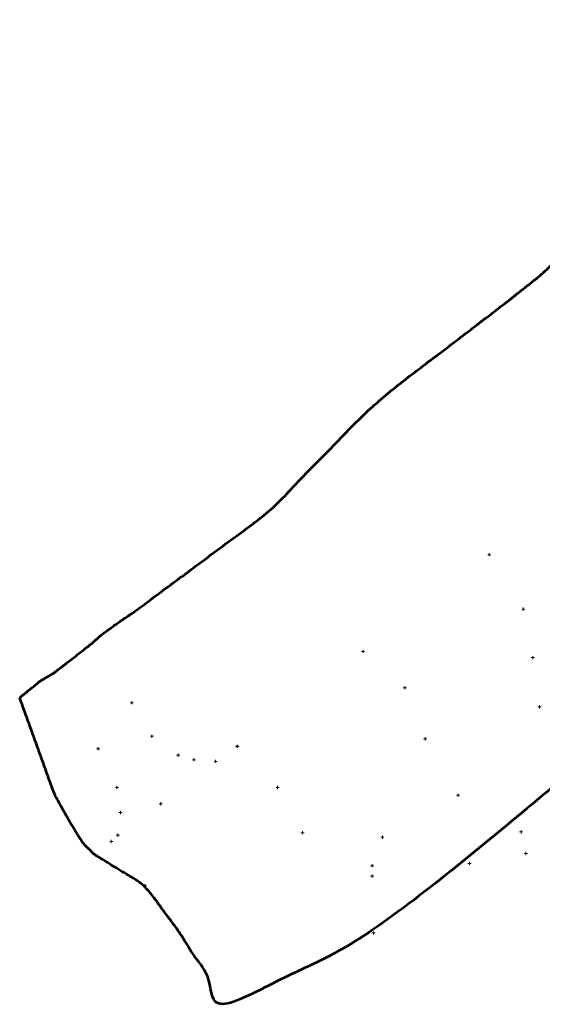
# Model space of a CAD drawing. Header units: inches. Extents: x 2261803 to 2262464, y 730344 to 730965.
# Tile 1 of 9: x 2261803 to 2261968, y 730344 to 730655. Entities that reach past the tile are written whole.
import ezdxf

# ---------------------------------------------------------------- set-up
doc = ezdxf.new("R2010")
doc.units = ezdxf.units.IN
doc.header["$LTSCALE"] = 20
doc.header["$MEASUREMENT"] = 0
doc.layers.add('SV_X_Shot_Marker(Construction)', color=7, linetype='Continuous', lineweight=0, true_color=0xf0f000)
doc.layers.add('SV_X_Terrain_Boundary', color=7, linetype='Continuous', lineweight=53, plot=False)

# ---------------------------------------------------------------- blocks, each defined once
blk = doc.blocks.new('SVPT')
at = {"layer": 'SV_X_Shot_Marker(Construction)'}
for p, q in [((-0.5, 0), (0.5, 0)), ((0, 0.5), (0, -0.5))]:
    blk.add_line(p, q, dxfattribs=at)
blk.add_point((0, 0), dxfattribs=at)
blk = doc.blocks.new('SVPT1')
at = {"layer": 'SV_X_Shot_Marker(Construction)'}
for p, q in [((-0.5, 0), (0.5, 0)), ((0, 0.5), (0, -0.5))]:
    blk.add_line(p, q, dxfattribs=at)
blk.add_point((0, 0), dxfattribs=at)
blk = doc.blocks.new('SVPT2')
at = {"layer": 'SV_X_Shot_Marker(Construction)'}
for p, q in [((-0.5, 0), (0.5, 0)), ((0, 0.5), (0, -0.5))]:
    blk.add_line(p, q, dxfattribs=at)
blk.add_point((0, 0), dxfattribs=at)
blk = doc.blocks.new('SVPT3')
at = {"layer": 'SV_X_Shot_Marker(Construction)'}
for p, q in [((-0.5, 0), (0.5, 0)), ((0, 0.5), (0, -0.5))]:
    blk.add_line(p, q, dxfattribs=at)
blk.add_point((0, 0), dxfattribs=at)
blk = doc.blocks.new('SVPT4')
at = {"layer": 'SV_X_Shot_Marker(Construction)'}
for p, q in [((-0.5, 0), (0.5, 0)), ((0, 0.5), (0, -0.5))]:
    blk.add_line(p, q, dxfattribs=at)
blk.add_point((0, 0), dxfattribs=at)
blk = doc.blocks.new('SVPT5')
at = {"layer": 'SV_X_Shot_Marker(Construction)'}
for p, q in [((-0.5, 0), (0.5, 0)), ((0, 0.5), (0, -0.5))]:
    blk.add_line(p, q, dxfattribs=at)
blk.add_point((0, 0), dxfattribs=at)
blk = doc.blocks.new('SVPT6')
at = {"layer": 'SV_X_Shot_Marker(Construction)'}
for p, q in [((-0.5, 0), (0.5, 0)), ((0, 0.5), (0, -0.5))]:
    blk.add_line(p, q, dxfattribs=at)
blk.add_point((0, 0), dxfattribs=at)
blk = doc.blocks.new('SVPT7')
at = {"layer": 'SV_X_Shot_Marker(Construction)'}
for p, q in [((-0.5, 0), (0.5, 0)), ((0, 0.5), (0, -0.5))]:
    blk.add_line(p, q, dxfattribs=at)
blk.add_point((0, 0), dxfattribs=at)
blk = doc.blocks.new('SVPT20')
at = {"layer": 'SV_X_Shot_Marker(Construction)'}
for p, q in [((-0.5, 0), (0.5, 0)), ((0, 0.5), (0, -0.5))]:
    blk.add_line(p, q, dxfattribs=at)
blk.add_point((0, 0), dxfattribs=at)
blk = doc.blocks.new('SVPT21')
at = {"layer": 'SV_X_Shot_Marker(Construction)'}
for p, q in [((-0.5, 0), (0.5, 0)), ((0, 0.5), (0, -0.5))]:
    blk.add_line(p, q, dxfattribs=at)
blk.add_point((0, 0), dxfattribs=at)
blk = doc.blocks.new('SVPT22')
at = {"layer": 'SV_X_Shot_Marker(Construction)'}
for p, q in [((-0.5, 0), (0.5, 0)), ((0, 0.5), (0, -0.5))]:
    blk.add_line(p, q, dxfattribs=at)
blk.add_point((0, 0), dxfattribs=at)
blk = doc.blocks.new('SVPT42')
at = {"layer": 'SV_X_Shot_Marker(Construction)'}
for p, q in [((-0.5, 0), (0.5, 0)), ((0, 0.5), (0, -0.5))]:
    blk.add_line(p, q, dxfattribs=at)
blk.add_point((0, 0), dxfattribs=at)
blk = doc.blocks.new('SVPT43')
at = {"layer": 'SV_X_Shot_Marker(Construction)'}
for p, q in [((-0.5, 0), (0.5, 0)), ((0, 0.5), (0, -0.5))]:
    blk.add_line(p, q, dxfattribs=at)
blk.add_point((0, 0), dxfattribs=at)
blk = doc.blocks.new('SVPT67')
at = {"layer": 'SV_X_Shot_Marker(Construction)'}
for p, q in [((-0.5, 0), (0.5, 0)), ((0, 0.5), (0, -0.5))]:
    blk.add_line(p, q, dxfattribs=at)
blk.add_point((0, 0), dxfattribs=at)
blk = doc.blocks.new('SVPT68')
at = {"layer": 'SV_X_Shot_Marker(Construction)'}
for p, q in [((-0.5, 0), (0.5, 0)), ((0, 0.5), (0, -0.5))]:
    blk.add_line(p, q, dxfattribs=at)
blk.add_point((0, 0), dxfattribs=at)
blk = doc.blocks.new('SVPT69')
at = {"layer": 'SV_X_Shot_Marker(Construction)'}
for p, q in [((-0.5, 0), (0.5, 0)), ((0, 0.5), (0, -0.5))]:
    blk.add_line(p, q, dxfattribs=at)
blk.add_point((0, 0), dxfattribs=at)
blk = doc.blocks.new('SVPT70')
at = {"layer": 'SV_X_Shot_Marker(Construction)'}
for p, q in [((-0.5, 0), (0.5, 0)), ((0, 0.5), (0, -0.5))]:
    blk.add_line(p, q, dxfattribs=at)
blk.add_point((0, 0), dxfattribs=at)
blk = doc.blocks.new('SVPT71')
at = {"layer": 'SV_X_Shot_Marker(Construction)'}
for p, q in [((-0.5, 0), (0.5, 0)), ((0, 0.5), (0, -0.5))]:
    blk.add_line(p, q, dxfattribs=at)
blk.add_point((0, 0), dxfattribs=at)
blk = doc.blocks.new('SVPT72')
at = {"layer": 'SV_X_Shot_Marker(Construction)'}
for p, q in [((-0.5, 0), (0.5, 0)), ((0, 0.5), (0, -0.5))]:
    blk.add_line(p, q, dxfattribs=at)
blk.add_point((0, 0), dxfattribs=at)
blk = doc.blocks.new('SVPT73')
at = {"layer": 'SV_X_Shot_Marker(Construction)'}
for p, q in [((-0.5, 0), (0.5, 0)), ((0, 0.5), (0, -0.5))]:
    blk.add_line(p, q, dxfattribs=at)
blk.add_point((0, 0), dxfattribs=at)
blk = doc.blocks.new('SVPT74')
at = {"layer": 'SV_X_Shot_Marker(Construction)'}
for p, q in [((-0.5, 0), (0.5, 0)), ((0, 0.5), (0, -0.5))]:
    blk.add_line(p, q, dxfattribs=at)
blk.add_point((0, 0), dxfattribs=at)
blk = doc.blocks.new('SVPT75')
at = {"layer": 'SV_X_Shot_Marker(Construction)'}
for p, q in [((-0.5, 0), (0.5, 0)), ((0, 0.5), (0, -0.5))]:
    blk.add_line(p, q, dxfattribs=at)
blk.add_point((0, 0), dxfattribs=at)
blk = doc.blocks.new('SVPT76')
at = {"layer": 'SV_X_Shot_Marker(Construction)'}
for p, q in [((-0.5, 0), (0.5, 0)), ((0, 0.5), (0, -0.5))]:
    blk.add_line(p, q, dxfattribs=at)
blk.add_point((0, 0), dxfattribs=at)
blk = doc.blocks.new('SVPT109')
at = {"layer": 'SV_X_Shot_Marker(Construction)'}
for p, q in [((-0.5, 0), (0.5, 0)), ((0, 0.5), (0, -0.5))]:
    blk.add_line(p, q, dxfattribs=at)
blk.add_point((0, 0), dxfattribs=at)
blk = doc.blocks.new('SVPT110')
at = {"layer": 'SV_X_Shot_Marker(Construction)'}
for p, q in [((-0.5, 0), (0.5, 0)), ((0, 0.5), (0, -0.5))]:
    blk.add_line(p, q, dxfattribs=at)
blk.add_point((0, 0), dxfattribs=at)
blk = doc.blocks.new('SVPT111')
at = {"layer": 'SV_X_Shot_Marker(Construction)'}
for p, q in [((-0.5, 0), (0.5, 0)), ((0, 0.5), (0, -0.5))]:
    blk.add_line(p, q, dxfattribs=at)
blk.add_point((0, 0), dxfattribs=at)
blk = doc.blocks.new('SVPT112')
at = {"layer": 'SV_X_Shot_Marker(Construction)'}
for p, q in [((-0.5, 0), (0.5, 0)), ((0, 0.5), (0, -0.5))]:
    blk.add_line(p, q, dxfattribs=at)
blk.add_point((0, 0), dxfattribs=at)
blk = doc.blocks.new('SVPT113')
at = {"layer": 'SV_X_Shot_Marker(Construction)'}
for p, q in [((-0.5, 0), (0.5, 0)), ((0, 0.5), (0, -0.5))]:
    blk.add_line(p, q, dxfattribs=at)
blk.add_point((0, 0), dxfattribs=at)
blk = doc.blocks.new('SVPT114')
at = {"layer": 'SV_X_Shot_Marker(Construction)'}
for p, q in [((-0.5, 0), (0.5, 0)), ((0, 0.5), (0, -0.5))]:
    blk.add_line(p, q, dxfattribs=at)
blk.add_point((0, 0), dxfattribs=at)
blk = doc.blocks.new('SVPT115')
at = {"layer": 'SV_X_Shot_Marker(Construction)'}
for p, q in [((-0.5, 0), (0.5, 0)), ((0, 0.5), (0, -0.5))]:
    blk.add_line(p, q, dxfattribs=at)
blk.add_point((0, 0), dxfattribs=at)
blk = doc.blocks.new('SVPT116')
at = {"layer": 'SV_X_Shot_Marker(Construction)'}
for p, q in [((-0.5, 0), (0.5, 0)), ((0, 0.5), (0, -0.5))]:
    blk.add_line(p, q, dxfattribs=at)
blk.add_point((0, 0), dxfattribs=at)
blk = doc.blocks.new('SVPT117')
at = {"layer": 'SV_X_Shot_Marker(Construction)'}
for p, q in [((-0.5, 0), (0.5, 0)), ((0, 0.5), (0, -0.5))]:
    blk.add_line(p, q, dxfattribs=at)
blk.add_point((0, 0), dxfattribs=at)
blk = doc.blocks.new('SVPT118')
at = {"layer": 'SV_X_Shot_Marker(Construction)'}
for p, q in [((-0.5, 0), (0.5, 0)), ((0, 0.5), (0, -0.5))]:
    blk.add_line(p, q, dxfattribs=at)
blk.add_point((0, 0), dxfattribs=at)
blk = doc.blocks.new('SVPT119')
at = {"layer": 'SV_X_Shot_Marker(Construction)'}
for p, q in [((-0.5, 0), (0.5, 0)), ((0, 0.5), (0, -0.5))]:
    blk.add_line(p, q, dxfattribs=at)
blk.add_point((0, 0), dxfattribs=at)

msp = doc.modelspace()

# ---------------------------------------------------------------- linework, layer by layer
at = {"layer": 'SV_X_Terrain_Boundary'}
msp.add_open_spline([(2261802.7701, 730440.79, 580.6882), (2261813.8065, 730410.2534, 580.4566), (2261818.3307, 730402.1482, 580.0053), (2261821.6737, 730396.662, 578.6396), (2261822.9053, 730394.7634, 578.0333), (2261826.2532, 730391.4394, 580.2831), (2261842.3616, 730381.4744, 580.6093), (2261852.4403, 730367.8645, 580.2283), (2261857.6673, 730359.8625, 580.1837), (2261867.4789, 730343.0337, 580.6063), (2261914.5016, 730366.578, 580.933), (2261976.885, 730417.0673, 580.3686), (2261986.6017, 730428.1845, 580.5754), (2262033.8599, 730458.4542, 580.8821), (2262084.7552, 730488.5338, 580.8384), (2262106.5579, 730503.9039, 579.9992), (2262146.5377, 730529.6565, 579.1815), (2262155.3942, 730536.6276, 578.3136), (2262159.9998, 730540.0203, 575.9575), (2262161.312, 730540.55, 575.618), (2262173.2511, 730555.973, 575.4556), (2262174.0344, 730557.8553, 575.9097), (2262179.6609, 730568.0891, 580.8759), (2262221.9144, 730591.0234, 582.96), (2262235.0481, 730602.285, 583.4106), (2262241.4765, 730607.942, 584.2665), (2262252.9827, 730612.8845, 584.8586), (2262265.6247, 730614.2661, 584.6258), (2262279.7875, 730623.5604, 580.6612), (2262289.6304, 730630.9272, 580.3049), (2262285.9389, 730656.8244, 580.4113), (2262310.1217, 730687.2277, 581.2903), (2262329.5899, 730707.0317, 582.261), (2262338.1084, 730715.3628, 582.3726), (2262344.8444, 730721.1028, 581.4463), (2262363.1714, 730734.5146, 581.3423), (2262376.9459, 730746.3932, 581.638), (2262384.0813, 730751.94, 582.1172), (2262385.628, 730753.1172, 582.764), (2262401.2613, 730765.9029, 582.8501), (2262401.7628, 730767.0716, 582.4422), (2262429.5547, 730788.7505, 582.1856), (2262445.5002, 730798.6124, 582.0608), (2262433.1787, 730815.5492, 581.8188), (2262430.9337, 730819.2959, 581.8602), (2262424.8466, 730826.3236, 581.9626), (2262435.6866, 730855.5095, 582.013), (2262464.7126, 730907.2836, 582.1606), (2262445.0513, 730921.7838, 583.0505), (2262424.0445, 730933.999, 589.43), (2262423.0991, 730933.8065, 589.5799), (2262421.7101, 730934.6485, 589.8242), (2262405.7039, 730941.529, 589.1606), (2262389.8642, 730949.2324, 588.0638), (2262389.0837, 730949.4656, 587.7836), (2262377.7102, 730956.0547, 583.3943), (2262355.9641, 730964.4045, 583.0209), (2262316.4895, 730905.4347, 583.3066), (2262317.815, 730890.5545, 583.4288), (2262293.4513, 730839.5266, 581.6914), (2262262.6305, 730799.0298, 580.9324), (2262232.9426, 730783.8318, 580.0853), (2262224.6045, 730771.0389, 579.9281), (2262197.7013, 730746.0276, 579.7307), (2262150.3668, 730713.5115, 580.1613), (2262128.3514, 730691.2335, 579.416), (2262117.1396, 730679.4967, 579.2916), (2262101.5188, 730665.6976, 577.6161), (2262062.2563, 730650.1691, 578.8047), (2262046.2062, 730638.4357, 578.627), (2262032.303, 730624.6049, 578.7826), (2261999.2969, 730597.0386, 578.8269), (2261985.0877, 730589.3845, 579.0227), (2261979.8483, 730585.9054, 579.5847), (2261966.8447, 730573.7937, 579.3728), (2261956.6972, 730565.7786, 580.4045), (2261915.6733, 730534.4193, 581.4261), (2261880.9927, 730499.1392, 581.5344), (2261839.8969, 730468.6041, 581.5489), (2261832.7455, 730463.6848, 581.1102), (2261828.7103, 730460.7401, 580.2764), (2261825.6699, 730458.0413, 580.8636), (2261813.7847, 730448.767, 580.7665), (2261809.0133, 730445.9219, 580.4042), (2261802.7701, 730440.79, 580.6882)], degree=1, dxfattribs=at)

# ---------------------------------------------------------------- block references
for name, p in [('SVPT76', (2261951.0379, 730485.9527, 580.3862)), ('SVPT67', (2261961.7747, 730468.7446, 580.5426)), ('SVPT114', (2261825.6699, 730458.0413, 580.8636)), ('SVPT75', (2261911.1842, 730455.4277, 580.4076)), ('SVPT42', (2261964.8179, 730453.4539, 580.244)), ('SVPT109', (2261813.7847, 730448.767, 580.7665)), ('SVPT68', (2261924.3631, 730443.9688, 580.5827)), ('SVPT115', (2261838.1535, 730439.2448, 580.5405)), ('SVPT43', (2261966.9152, 730437.9203, 580.2646)), ('SVPT116', (2261844.5386, 730428.6392, 580.5461)), ('SVPT6', (2261930.7971, 730427.8179, 580.2605)), ('SVPT110', (2261827.5518, 730424.7374, 580.5211)), ('SVPT73', (2261871.4304, 730425.4953, 580.411)), ('SVPT74', (2261871.5261, 730425.4588, 580.4019)), ('SVPT117', (2261852.8228, 730422.7129, 580.3118)), ('SVPT118', (2261857.8045, 730421.2495, 580.0456)), ('SVPT119', (2261864.6383, 730420.7364, 580.2183)), ('SVPT111', (2261833.4801, 730412.5131, 580.3408)), ('SVPT69', (2261884.2119, 730412.4759, 580.658)), ('SVPT7', (2261941.1893, 730410.0275, 580.3288)), ('SVPT72', (2261847.2993, 730407.3358, 580.2919)), ('SVPT112', (2261834.6277, 730404.6157, 580.2202)), ('SVPT113', (2261833.7611, 730397.4274, 580.2353)), ('SVPT5', (2261892.0925, 730398.2304, 580.2563)), ('SVPT4', (2261917.2972, 730396.8207, 580.5049)), ('SVPT20', (2261961.0847, 730398.4771, 580.6737)), ('SVPT71', (2261831.6992, 730395.4622, 580.2868)), ('SVPT21', (2261962.5614, 730391.6795, 580.9617)), ('SVPT3', (2261914.077, 730387.8005, 580.8203)), ('SVPT22', (2261944.782, 730388.5557, 580.7416)), ('SVPT2', (2261914.0525, 730384.5573, 580.7832)), ('SVPT70', (2261842.3616, 730381.4744, 580.6093)), ('SVPT', (2261852.4403, 730367.8645, 580.2283)), ('SVPT1', (2261914.5016, 730366.578, 580.933))]:
    msp.add_blockref(name, p)

doc.saveas('drawing.dxf')
